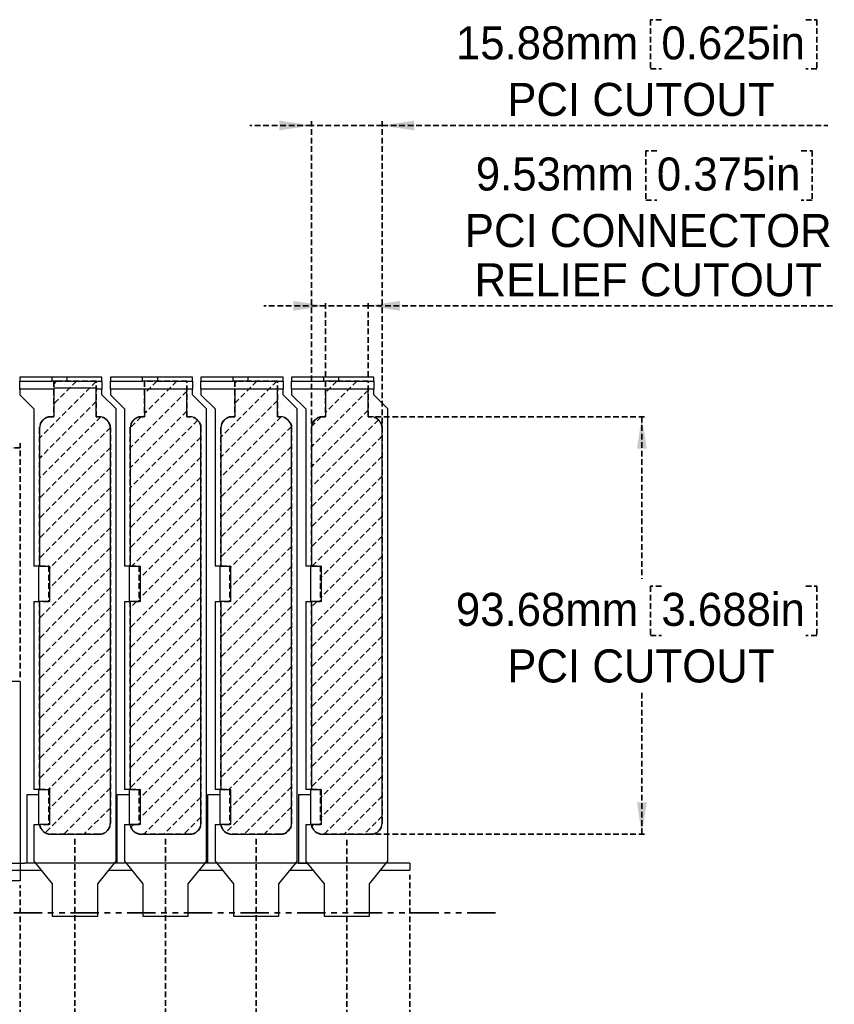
# Model space of a CAD drawing. Header units: millimetres. Extents: x 0 to 1576, y 0 to 1348.
# Tile 11 of 46: x 734 to 917, y 620 to 841. Entities that reach past the tile are written whole.
import ezdxf

# ---------------------------------------------------------------- set-up
doc = ezdxf.new("R2010")
doc.units = ezdxf.units.MM
for name, pattern in [('SLD-Dashed', [1.905, 1.27, -0.635]), ('SLD-Phantom', [12.7, 6.35, -1.27, 1.27, -1.27, 1.27, -1.27]), ('SLD-Solid', [0])]:
    doc.linetypes.add(name, pattern=pattern)
doc.layers.add('LAYER0', color=179, linetype='SLD-Solid', lineweight=50)
doc.layers.add('LAYER1', color=179, linetype='SLD-Dashed', lineweight=35)
doc.layers.add('SLD-0', color=179, linetype='SLD-Solid')
doc.styles.add('SLDTEXTSTYLE0', font='ARIAL.TTF', dxfattribs={"width": 0.948})
doc.dimstyles.new('SLDDIMSTYLE0', dxfattribs={"dimtxt": 7.408333, "dimasz": 2.116667, "dimexe": 0, "dimexo": 0.0625, "dimgap": 1.852083, "dimtad": 0, "dimtih": 1, "dimtoh": 1, "dimdec": 0, "dimrnd": 1e-09, "dimdsep": 46, "dimtxsty": 'SLDTEXTSTYLE0', "dimblk1": 'NONE', "dimblk2": 'NONE', "dimsah": 1, "dimcen": 0.09, "dimadec": 0, "dimazin": 2, "dimtfac": 1, "dimtdec": 0, "dimtofl": 0, "dimtmove": 0, "dimatfit": 3, "dimldrblk": 'NONE', "dimfxl": 1, "dimfrac": 2, "dimtolj": 1, "dimtzin": 12, "dimarcsym": 0})
doc.dimstyles.new('SLDDIMSTYLE1', dxfattribs={"dimtxt": 7.408333, "dimasz": 2.116667, "dimexe": 0, "dimexo": 0.0625, "dimgap": 1.852083, "dimtad": 0, "dimtih": 1, "dimtoh": 1, "dimrnd": 1e-09, "dimzin": 12, "dimdsep": 46, "dimtxsty": 'SLDTEXTSTYLE0', "dimblk1": 'NONE', "dimblk2": 'NONE', "dimsah": 1, "dimcen": 0.09, "dimsd2": 1, "dimadec": 0, "dimazin": 3, "dimtfac": 1, "dimtdec": 0, "dimtofl": 0, "dimtmove": 0, "dimatfit": 3, "dimldrblk": 'NONE', "dimfxl": 1, "dimfrac": 2, "dimtolj": 1, "dimtzin": 12, "dimarcsym": 0})
doc.dimstyles.new('SLDDIMSTYLE2', dxfattribs={"dimtxt": 7.408333, "dimasz": 2.116667, "dimexe": 0, "dimexo": 0.0625, "dimgap": 1.852083, "dimtad": 0, "dimtih": 1, "dimtoh": 1, "dimrnd": 1e-09, "dimzin": 4, "dimdsep": 46, "dimtxsty": 'SLDTEXTSTYLE0', "dimblk1": 'NONE', "dimblk2": 'NONE', "dimsah": 1, "dimcen": 0.09, "dimsd2": 1, "dimadec": 0, "dimazin": 1, "dimtfac": 1, "dimtdec": 0, "dimtofl": 0, "dimtmove": 0, "dimatfit": 3, "dimldrblk": 'NONE', "dimfxl": 1, "dimfrac": 2, "dimtolj": 1, "dimtzin": 12, "dimarcsym": 0})
doc.dimstyles.new('SLDDIMSTYLE3', dxfattribs={"dimtxt": 7.408333, "dimasz": 2.116667, "dimexe": 0, "dimexo": 0.0625, "dimgap": 1.852083, "dimtad": 0, "dimtih": 1, "dimtoh": 1, "dimrnd": 1e-09, "dimzin": 12, "dimdsep": 46, "dimtxsty": 'SLDTEXTSTYLE0', "dimblk1": 'NONE', "dimblk2": 'NONE', "dimsah": 1, "dimcen": 0.09, "dimadec": 0, "dimazin": 3, "dimtfac": 1, "dimtofl": 0, "dimtmove": 0, "dimatfit": 3, "dimldrblk": 'NONE', "dimfxl": 1, "dimfrac": 2, "dimtolj": 1, "dimtzin": 12, "dimarcsym": 0})
doc.dimstyles.new('SLDDIMSTYLE4', dxfattribs={"dimtxt": 7.408333, "dimasz": 2.116667, "dimexe": 0, "dimexo": 0.0625, "dimgap": 1.852083, "dimtad": 0, "dimtih": 1, "dimtoh": 1, "dimdec": 0, "dimrnd": 1e-09, "dimzin": 12, "dimdsep": 46, "dimtxsty": 'SLDTEXTSTYLE0', "dimblk1": 'NONE', "dimblk2": 'NONE', "dimsah": 1, "dimcen": 0.09, "dimadec": 0, "dimazin": 3, "dimtfac": 1, "dimtofl": 0, "dimtmove": 0, "dimatfit": 3, "dimldrblk": 'NONE', "dimfxl": 1, "dimfrac": 2, "dimtolj": 1, "dimtzin": 12, "dimarcsym": 0})

# ---------------------------------------------------------------- blocks, each defined once
blk = doc.blocks.new('SW_HATCH_2')
at = {"color": 0, "linetype": 'SLD-Dashed', "lineweight": 35}
for p, q in [((0, 0), (-0.64, -0.64)), ((4.49, 0), (-0.64, -5.13)), ((8.89, -0.09), (-3.81, -12.79)), ((8.89, -4.58), (-3.81, -17.28)), ((9.95, -8.01), (-3.81, -21.77)), ((12.06, -10.39), (-3.81, -26.26)), ((12.06, -14.88), (-3.81, -30.75)), ((12.06, -19.37), (-3.81, -35.24)), ((12.06, -23.86), (-3.81, -39.73)), ((12.06, -28.35), (-1.77, -42.18)), ((12.06, -32.84), (-1.77, -46.67)), ((12.06, -37.33), (-3.81, -53.2)), ((12.06, -41.82), (-3.81, -57.69)), ((12.06, -46.31), (-3.81, -62.18)), ((12.06, -50.8), (-3.81, -66.67)), ((12.06, -55.29), (-3.81, -71.16)), ((12.06, -59.78), (-3.81, -75.65)), ((12.06, -64.27), (-3.81, -80.14)), ((12.06, -68.76), (-3.81, -84.63)), ((12.06, -73.25), (-3.81, -89.12)), ((12.06, -77.74), (-1.77, -91.57)), ((12.06, -82.23), (-1.77, -96.06)), ((12.06, -86.72), (-2.53, -101.32)), ((12.06, -91.21), (1.62, -101.65)), ((12.06, -95.7), (6.11, -101.65))]:
    blk.add_line(p, q, dxfattribs=at)
blk = doc.blocks.new('SW_HATCH_3')
at = {"color": 0, "linetype": 'SLD-Dashed', "lineweight": 35}
for p, q in [((0, 0), (-2.77, -2.77)), ((4.49, 0), (-2.77, -7.26)), ((6.76, -2.22), (-5.94, -14.92)), ((6.76, -6.71), (-5.94, -19.41)), ((-3.49, -7.98), (-5.94, -10.43)), ((9.21, -8.75), (-5.94, -23.9)), ((9.93, -12.52), (-5.94, -28.39)), ((9.93, -17.01), (-5.94, -32.88)), ((9.93, -21.5), (-5.94, -37.37)), ((9.93, -25.99), (-5.61, -41.53)), ((9.93, -30.48), (-3.9, -44.31)), ((9.93, -34.97), (-3.9, -48.8)), ((9.93, -39.46), (-5.94, -55.33)), ((9.93, -43.95), (-5.94, -59.82)), ((9.93, -48.44), (-5.94, -64.31)), ((-4.5, -49.4), (-5.94, -50.84)), ((9.93, -52.93), (-5.94, -68.8)), ((9.93, -57.42), (-5.94, -73.29)), ((9.93, -61.91), (-5.94, -77.78)), ((9.93, -66.4), (-5.94, -82.27)), ((9.93, -70.89), (-5.94, -86.76)), ((9.93, -75.38), (-5.94, -91.25)), ((9.93, -79.87), (-3.9, -93.7)), ((9.93, -84.36), (-3.9, -98.19)), ((9.93, -88.85), (-2.87, -101.65)), ((9.93, -93.34), (1.62, -101.65)), ((9.93, -97.83), (6.11, -101.65)), ((-5.15, -99.44), (-5.76, -100.05))]:
    blk.add_line(p, q, dxfattribs=at)
blk = doc.blocks.new('SW_HATCH_4')
at = {"color": 0, "linetype": 'SLD-Dashed', "lineweight": 35}
for p, q in [((8.98, 0), (-3.58, -12.56)), ((0, 0), (-0.41, -0.41)), ((4.49, 0), (-0.41, -4.9)), ((9.12, -4.35), (-3.58, -17.05)), ((9.98, -7.99), (-3.58, -21.54)), ((12.27, -10.18), (-3.58, -26.03)), ((12.29, -14.65), (-3.58, -30.52)), ((12.29, -19.14), (-3.58, -35.01)), ((12.29, -23.63), (-3.58, -39.5)), ((12.29, -28.12), (-1.54, -41.95)), ((12.29, -32.61), (-1.54, -46.44)), ((12.29, -37.1), (-3.58, -52.97)), ((12.29, -41.59), (-3.58, -57.46)), ((12.29, -46.08), (-3.58, -61.95)), ((12.29, -50.57), (-3.58, -66.44)), ((12.29, -55.06), (-3.58, -70.93)), ((12.29, -59.55), (-3.58, -75.42)), ((12.29, -64.04), (-3.58, -79.91)), ((12.29, -68.53), (-3.58, -84.41)), ((12.29, -73.02), (-3.58, -88.9)), ((12.29, -77.51), (-1.76, -91.57)), ((12.29, -82), (-1.54, -95.83)), ((12.29, -86.49), (-2.45, -101.23)), ((12.29, -90.98), (1.62, -101.65)), ((12.29, -95.47), (6.11, -101.65)), ((12.04, -100.21), (10.85, -101.4))]:
    blk.add_line(p, q, dxfattribs=at)
blk = doc.blocks.new('SW_HATCH_5')
at = {"color": 0, "linetype": 'SLD-Dashed', "lineweight": 35}
for p, q in [((0, 0), (-2.54, -2.54)), ((4.49, 0), (-2.54, -7.03)), ((6.99, -1.99), (-5.71, -14.69)), ((6.99, -6.48), (-5.71, -19.18)), ((9.33, -8.63), (-5.71, -23.67)), ((-3.51, -8), (-5.69, -10.18)), ((10.16, -12.29), (-5.71, -28.16)), ((10.16, -16.78), (-5.71, -32.65)), ((10.16, -21.27), (-5.71, -37.14)), ((10.16, -25.76), (-5.61, -41.53)), ((10.16, -30.25), (-3.67, -44.08)), ((10.16, -34.74), (-3.67, -48.57)), ((10.16, -39.23), (-5.71, -55.1)), ((10.16, -43.72), (-5.71, -59.59)), ((10.16, -48.21), (-5.71, -64.09)), ((-4.5, -49.4), (-5.71, -50.61)), ((10.16, -52.7), (-5.71, -68.58)), ((10.16, -57.19), (-5.71, -73.07)), ((10.16, -61.68), (-5.71, -77.56)), ((10.16, -66.17), (-5.71, -82.05)), ((10.16, -70.66), (-5.71, -86.54)), ((10.16, -75.15), (-5.71, -91.03)), ((10.16, -79.64), (-3.67, -93.47)), ((10.16, -84.13), (-3.67, -97.96)), ((10.16, -88.62), (-2.87, -101.65)), ((10.16, -93.11), (1.62, -101.65)), ((10.16, -97.6), (6.11, -101.65)), ((-5.15, -99.44), (-5.59, -99.89))]:
    blk.add_line(p, q, dxfattribs=at)
blk = doc.blocks.new('_D')
at = {"layer": 'LAYER1'}
for p, q in [((821.53, 614.14), (821.53, 649.53)), ((821.53, 609.14), (821.53, 614.14)), ((821.53, 609.14), (821.53, 604.14)), ((811.32, 599.26), (820.71, 599.26)), ((811.32, 599.26), (811.32, 597.61)), ((820.71, 599.26), (820.71, 597.61)), ((811.32, 560.3), (811.32, 561.95)), ((820.71, 560.3), (820.71, 561.95)), ((811.32, 560.3), (820.71, 560.3))]:
    blk.add_line(p, q, dxfattribs=at)
at = {"layer": 'LAYER1', "char_height": 7.408, "attachment_point": 1, "rotation": 90, "style": 'SLDTEXTSTYLE0'}
for s, insert in [('0.000in', (811.98, 563.59)), ('BOARD EDGE', (823.02, 536.28)), ('0mm', (811.98, 535.06))]:
    blk.add_mtext(s, dxfattribs=dict(at, insert=insert))
blk = doc.blocks.new('_None')
blk = doc.blocks.new('_D_1')
at = {"layer": 'LAYER1', "color": 7}
for p, q in [((807.37, 614.14), (807.37, 657.59)), ((799.65, 609.14), (807.37, 614.14)), ((799.65, 609.14), (799.65, 604.14)), ((794.96, 599.26), (804.34, 599.26)), ((794.96, 599.26), (794.96, 597.61)), ((804.34, 599.26), (804.34, 597.61)), ((794.96, 560.3), (794.96, 561.95)), ((804.34, 560.3), (804.34, 561.95)), ((794.96, 560.3), (804.34, 560.3))]:
    blk.add_line(p, q, dxfattribs=at)
at = {"layer": 'LAYER1', "color": 7, "char_height": 7.408, "attachment_point": 1, "rotation": 90, "style": 'SLDTEXTSTYLE0'}
for s, insert in [('0.558in', (795.62, 563.59)), ('14.17mm', (795.62, 515.85))]:
    blk.add_mtext(s, dxfattribs=dict(at, insert=insert))
blk = doc.blocks.new('_D_2')
at = {"layer": 'LAYER1', "color": 7}
for p, q in [((787.05, 657.59), (787.05, 604.14)), ((782.36, 599.26), (791.74, 599.26)), ((782.36, 599.26), (782.36, 597.61)), ((791.74, 599.26), (791.74, 597.61)), ((782.36, 560.3), (782.36, 561.95)), ((791.74, 560.3), (791.74, 561.95)), ((782.36, 560.3), (791.74, 560.3))]:
    blk.add_line(p, q, dxfattribs=at)
at = {"layer": 'LAYER1', "color": 7, "char_height": 7.408, "attachment_point": 1, "rotation": 90, "style": 'SLDTEXTSTYLE0'}
for s, insert in [('1.358in', (783.02, 563.59)), ('34.49mm', (783.02, 515.85))]:
    blk.add_mtext(s, dxfattribs=dict(at, insert=insert))
blk = doc.blocks.new('_D_3')
at = {"layer": 'LAYER1', "color": 7}
for p, q in [((766.73, 657.59), (766.73, 604.14)), ((762.04, 599.26), (771.42, 599.26)), ((762.04, 599.26), (762.04, 597.61)), ((771.42, 599.26), (771.42, 597.61)), ((762.04, 560.3), (762.04, 561.95)), ((771.42, 560.3), (771.42, 561.95)), ((762.04, 560.3), (771.42, 560.3))]:
    blk.add_line(p, q, dxfattribs=at)
at = {"layer": 'LAYER1', "color": 7, "char_height": 7.408, "attachment_point": 1, "rotation": 90, "style": 'SLDTEXTSTYLE0'}
for s, insert in [('2.158in', (762.7, 563.59)), ('54.81mm', (762.7, 515.85))]:
    blk.add_mtext(s, dxfattribs=dict(at, insert=insert))
blk = doc.blocks.new('_D_4')
at = {"layer": 'LAYER1', "color": 7}
for p, q in [((746.41, 657.59), (746.41, 604.14)), ((741.72, 599.26), (751.1, 599.26)), ((741.72, 599.26), (741.72, 597.61)), ((751.1, 599.26), (751.1, 597.61)), ((741.72, 560.3), (741.72, 561.95)), ((751.1, 560.3), (751.1, 561.95)), ((741.72, 560.3), (751.1, 560.3))]:
    blk.add_line(p, q, dxfattribs=at)
at = {"layer": 'LAYER1', "color": 7, "char_height": 7.408, "attachment_point": 1, "rotation": 90, "style": 'SLDTEXTSTYLE0'}
for s, insert in [('2.958in', (742.38, 563.59)), ('75.13mm', (742.38, 515.85))]:
    blk.add_mtext(s, dxfattribs=dict(at, insert=insert))
blk = doc.blocks.new('_D_5')
at = {"layer": 'LAYER1'}
for p, q in [((734.13, 614.14), (734.13, 647.18)), ((720.73, 609.14), (734.13, 614.14)), ((720.73, 609.14), (720.73, 604.14)), ((710.52, 599.26), (719.9, 599.26)), ((710.52, 599.26), (710.52, 597.61)), ((719.9, 599.26), (719.9, 597.61)), ((710.52, 560.3), (710.52, 561.95)), ((719.9, 560.3), (719.9, 561.95)), ((710.52, 560.3), (719.9, 560.3))]:
    blk.add_line(p, q, dxfattribs=at)
at = {"layer": 'LAYER1', "char_height": 7.408, "attachment_point": 1, "rotation": 90, "style": 'SLDTEXTSTYLE0'}
for s, insert in [('3.441in', (711.18, 563.59)), ('IO CUTOUT', (722.22, 515.85)), ('87.40mm', (711.18, 515.85))]:
    blk.add_mtext(s, dxfattribs=dict(at, insert=insert))
blk = doc.blocks.new('_D_13')
at = {"layer": 'LAYER1', "color": 7}
for p, q in [((813.77, 752.27), (874.53, 752.27)), ((873.53, 752.27), (873.53, 715.9)), ((877.92, 714.25), (875.45, 714.25)), ((875.45, 714.25), (875.45, 703.21)), ((910.3, 714.25), (912.77, 714.25)), ((912.77, 714.25), (912.77, 703.21)), ((875.45, 703.21), (877.92, 703.21)), ((912.77, 703.21), (910.3, 703.21)), ((873.53, 658.59), (873.53, 690.52)), ((813.77, 658.59), (874.53, 658.59))]:
    blk.add_line(p, q, dxfattribs=at)
for points in [[(873.53, 752.27), (872.43, 745.08), (874.64, 745.08)], [(873.53, 658.59), (874.64, 665.78), (872.43, 665.78)]]:
    blk.add_solid(points, dxfattribs=at)
at = {"layer": 'LAYER1', "color": 7, "char_height": 7.408, "attachment_point": 1, "style": 'SLDTEXTSTYLE0'}
for s, insert in [('93.68mm', (831.83, 712.76)), ('3.688in', (877.92, 712.76)), ('PCI CUTOUT', (843.35, 700.07))]:
    blk.add_mtext(s, dxfattribs=dict(at, insert=insert))
blk = doc.blocks.new('_D_14')
at = {"layer": 'LAYER1'}
for p, q in [((661.39, 766.58), (661.39, 757.2)), ((661.39, 766.58), (663.03, 766.58)), ((700.35, 766.58), (698.7, 766.58)), ((700.35, 766.58), (700.35, 757.2)), ((661.39, 757.2), (663.03, 757.2)), ((700.35, 757.2), (698.7, 757.2)), ((575.13, 693.88), (575.13, 746.33)), ((734.13, 745.33), (575.13, 745.33)), ((734.13, 693.88), (734.13, 746.33))]:
    blk.add_line(p, q, dxfattribs=at)
for points in [[(575.13, 745.33), (582.32, 744.22), (582.32, 746.44)], [(734.13, 745.33), (726.94, 746.44), (726.94, 744.22)]]:
    blk.add_solid(points, dxfattribs=at)
at = {"layer": 'LAYER1', "attachment_point": 1, "style": 'SLDTEXTSTYLE0'}
for s, insert, char_height in [('159mm', (625.17, 765.92), 7.408), ('6.260in', (664.68, 765.92), 7.408), ('IO CUTOUT WIDTH', (620.08, 754.88), 7.4083)]:
    blk.add_mtext(s, dxfattribs=dict(at, insert=insert, char_height=char_height))
blk = doc.blocks.new('_D_16')
at = {"layer": 'LAYER1', "color": 7}
for p, q in [((877.92, 841.35), (875.45, 841.35)), ((875.45, 841.35), (875.45, 830.31)), ((910.3, 841.35), (912.77, 841.35)), ((912.77, 841.35), (912.77, 830.31)), ((875.45, 830.31), (877.92, 830.31)), ((912.77, 830.31), (910.3, 830.31)), ((799.43, 817.62), (785.6, 817.62)), ((799.43, 750.73), (799.43, 818.62)), ((815.31, 817.62), (799.43, 817.62)), ((815.31, 750.73), (815.31, 818.62)), ((815.31, 817.62), (915.24, 817.62))]:
    blk.add_line(p, q, dxfattribs=at)
for points in [[(799.43, 817.62), (792.24, 818.72), (792.24, 816.51)], [(815.31, 817.62), (822.5, 816.51), (822.5, 818.72)]]:
    blk.add_solid(points, dxfattribs=at)
at = {"layer": 'LAYER1', "color": 7, "char_height": 7.408, "attachment_point": 1, "style": 'SLDTEXTSTYLE0'}
for s, insert in [('15.88mm', (831.83, 839.86)), ('0.625in', (877.92, 839.86)), ('PCI CUTOUT', (843.35, 827.17))]:
    blk.add_mtext(s, dxfattribs=dict(at, insert=insert))
blk = doc.blocks.new('_D_17')
at = {"layer": 'LAYER1', "color": 7}
for p, q in [((876.9, 811.93), (874.43, 811.93)), ((874.43, 811.93), (874.43, 800.89)), ((909.28, 811.93), (911.75, 811.93)), ((911.75, 811.93), (911.75, 800.89)), ((874.43, 800.89), (876.9, 800.89)), ((911.75, 800.89), (909.28, 800.89)), ((802.61, 761.24), (802.61, 778.16)), ((812.13, 761.24), (812.13, 778.16)), ((802.61, 777.16), (788.78, 777.16)), ((812.13, 777.16), (802.61, 777.16)), ((812.13, 777.16), (916.69, 777.16))]:
    blk.add_line(p, q, dxfattribs=at)
for points in [[(802.61, 777.16), (795.41, 778.26), (795.41, 776.05)], [(812.13, 777.16), (819.32, 776.05), (819.32, 778.26)]]:
    blk.add_solid(points, dxfattribs=at)
at = {"layer": 'LAYER1', "color": 7, "attachment_point": 1, "style": 'SLDTEXTSTYLE0'}
for s, insert, char_height in [('0.375in', (876.9, 810.44), 7.408), ('9.53mm', (836.29, 810.44), 7.408), ('PCI CONNECTOR', (833.82, 797.75), 7.4083), ('RELIEF CUTOUT', (836.02, 786.71), 7.4083)]:
    blk.add_mtext(s, dxfattribs=dict(at, insert=insert, char_height=char_height))

msp = doc.modelspace()

# ---------------------------------------------------------------- linework, layer by layer
at = {"layer": 'LAYER0', "linetype": 'SLD-Phantom', "lineweight": 35}
msp.add_line((840.68, 641.002), (481.7, 641.002), dxfattribs=at)
at = {"layer": 'LAYER1'}
for p, q in [((751.17, 760.243), (741.645, 760.243)), ((741.645, 760.243), (741.645, 752.267)), ((751.17, 752.267), (751.17, 760.243)), ((771.49, 760.243), (761.965, 760.243)), ((761.965, 760.243), (761.965, 752.267)), ((771.49, 752.267), (771.49, 760.243)), ((791.81, 760.243), (782.285, 760.243)), ((782.285, 760.243), (782.285, 752.267)), ((791.81, 752.267), (791.81, 760.243)), ((812.13, 760.243), (802.605, 760.243)), ((802.605, 760.243), (802.605, 752.267)), ((812.13, 752.267), (812.13, 760.243)), ((741.645, 752.267), (741.01, 752.267)), ((751.805, 752.267), (751.17, 752.267)), ((761.965, 752.267), (761.33, 752.267)), ((772.125, 752.267), (771.49, 752.267)), ((782.285, 752.267), (781.65, 752.267)), ((792.445, 752.267), (791.81, 752.267)), ((802.605, 752.267), (801.97, 752.267)), ((812.765, 752.267), (812.13, 752.267)), ((738.47, 749.727), (738.47, 718.714)), ((754.345, 661.132), (754.345, 749.727)), ((758.79, 749.727), (758.79, 718.714)), ((774.665, 661.132), (774.665, 749.727)), ((779.11, 749.727), (779.11, 718.714)), ((794.985, 661.132), (794.985, 749.727)), ((799.43, 749.727), (799.43, 718.714)), ((815.305, 661.132), (815.305, 749.727)), ((738.47, 718.714), (740.512, 718.714)), ((740.512, 718.714), (740.512, 710.84)), ((758.79, 718.714), (760.832, 718.714)), ((760.832, 718.714), (760.832, 710.84)), ((779.11, 718.714), (781.152, 718.714)), ((781.152, 718.714), (781.152, 710.84)), ((799.43, 718.714), (801.472, 718.714)), ((801.472, 718.714), (801.472, 710.84)), ((740.512, 710.84), (738.47, 710.84)), ((738.47, 710.84), (738.47, 668.676)), ((760.832, 710.84), (758.79, 710.84)), ((758.79, 710.84), (758.79, 668.676)), ((781.152, 710.84), (779.11, 710.84)), ((779.11, 710.84), (779.11, 668.676)), ((801.472, 710.84), (799.43, 710.84)), ((799.43, 710.84), (799.43, 668.676)), ((738.47, 668.676), (740.512, 668.676)), ((740.512, 668.676), (740.512, 660.802)), ((758.79, 668.676), (760.832, 668.676)), ((760.832, 668.676), (760.832, 660.802)), ((779.11, 668.676), (781.152, 668.676)), ((781.152, 668.676), (781.152, 660.802)), ((799.43, 668.676), (801.472, 668.676)), ((801.472, 668.676), (801.472, 660.802)), ((740.512, 660.802), (738.492, 660.802)), ((760.832, 660.802), (758.812, 660.802)), ((781.152, 660.802), (779.132, 660.802)), ((801.472, 660.802), (799.452, 660.802)), ((741.01, 658.592), (751.805, 658.592)), ((761.33, 658.592), (772.125, 658.592)), ((781.65, 658.592), (792.445, 658.592)), ((801.97, 658.592), (812.765, 658.592))]:
    msp.add_line(p, q, dxfattribs=at)
for centre, start, end in [((741.01, 749.727), 90, 180), ((751.805, 749.727), 0, 90), ((761.33, 749.727), 90, 180), ((772.125, 749.727), 0, 90), ((781.65, 749.727), 90, 180), ((792.445, 749.727), 0, 90), ((801.97, 749.727), 90, 180), ((812.765, 749.727), 0, 90), ((741.01, 661.132), 187.46759, 270), ((751.805, 661.132), 270, 0), ((761.33, 661.132), 187.46759, 270), ((772.125, 661.132), 270, 0), ((781.65, 661.132), 187.46759, 270), ((792.445, 661.132), 270, 0), ((801.97, 661.132), 187.46759, 270), ((812.765, 661.132), 270, 0)]:
    msp.add_arc(centre, 2.54, start, end, dxfattribs=at)
at = {"layer": 'SLD-0', "color": 7, "linetype": 'SLD-Solid', "lineweight": 25}
for p, q in [((734.025, 761.157), (734.025, 760.243)), ((741.264, 761.157), (734.025, 761.157)), ((734.025, 760.243), (741.264, 760.243)), ((734.025, 758.465), (734.025, 760.243)), ((741.264, 760.243), (741.264, 761.157)), ((744.566, 761.157), (741.264, 761.157)), ((744.566, 760.243), (741.264, 760.243)), ((744.566, 761.157), (744.566, 760.243)), ((752.44, 761.157), (744.566, 761.157)), ((744.566, 760.243), (752.44, 760.243)), ((752.44, 760.243), (752.44, 761.157)), ((752.44, 760.243), (752.44, 758.465)), ((754.345, 761.157), (754.345, 760.243)), ((761.584, 761.157), (754.345, 761.157)), ((754.345, 760.243), (761.584, 760.243)), ((754.345, 758.465), (754.345, 760.243)), ((761.584, 760.243), (761.584, 761.157)), ((764.886, 761.157), (761.584, 761.157)), ((764.886, 760.243), (761.584, 760.243)), ((772.76, 761.157), (764.886, 761.157)), ((764.886, 761.157), (764.886, 760.243)), ((764.886, 760.243), (772.76, 760.243)), ((772.76, 760.243), (772.76, 761.157)), ((772.76, 760.243), (772.76, 758.465)), ((781.904, 761.157), (774.665, 761.157)), ((774.665, 761.157), (774.665, 760.243)), ((774.665, 760.243), (781.904, 760.243)), ((774.665, 758.465), (774.665, 760.243)), ((781.904, 760.243), (781.904, 761.157)), ((785.206, 761.157), (781.904, 761.157)), ((785.206, 760.243), (781.904, 760.243)), ((785.206, 761.157), (785.206, 760.243)), ((793.08, 761.157), (785.206, 761.157)), ((785.206, 760.243), (793.08, 760.243)), ((793.08, 760.243), (793.08, 761.157)), ((793.08, 760.243), (793.08, 758.465)), ((794.985, 761.157), (794.985, 760.243)), ((802.224, 761.157), (794.985, 761.157)), ((794.985, 760.243), (802.224, 760.243)), ((794.985, 758.465), (794.985, 760.243)), ((802.224, 760.243), (802.224, 761.157)), ((805.526, 761.157), (802.224, 761.157)), ((805.526, 760.243), (802.224, 760.243)), ((805.526, 761.157), (805.526, 760.243)), ((813.4, 761.157), (805.526, 761.157)), ((805.526, 760.243), (813.4, 760.243)), ((813.4, 760.243), (813.4, 761.157)), ((813.4, 760.243), (813.4, 758.465)), ((741.645, 758.465), (734.025, 758.465)), ((734.025, 758.465), (734.025, 757.195)), ((741.645, 758.764), (751.17, 758.764)), ((741.645, 758.764), (741.645, 758.465)), ((741.645, 758.465), (741.645, 752.267)), ((751.17, 758.465), (751.17, 758.764)), ((752.44, 758.465), (751.17, 758.465)), ((751.17, 752.267), (751.17, 758.465)), ((752.44, 757.195), (752.44, 758.465)), ((761.965, 758.465), (754.345, 758.465)), ((754.345, 758.465), (754.345, 757.195)), ((771.49, 758.465), (761.965, 758.465)), ((761.965, 758.465), (761.965, 752.267)), ((772.76, 758.465), (771.49, 758.465)), ((771.49, 752.267), (771.49, 758.465)), ((772.76, 757.195), (772.76, 758.465)), ((782.285, 758.465), (774.665, 758.465)), ((774.665, 758.465), (774.665, 757.195)), ((791.81, 758.465), (782.285, 758.465)), ((782.285, 758.465), (782.285, 752.267)), ((793.08, 758.465), (791.81, 758.465)), ((791.81, 752.267), (791.81, 758.465)), ((793.08, 757.195), (793.08, 758.465)), ((802.605, 758.465), (794.985, 758.465)), ((794.985, 758.465), (794.985, 757.195)), ((812.13, 758.465), (802.605, 758.465)), ((802.605, 758.465), (802.605, 752.267)), ((813.4, 758.465), (812.13, 758.465)), ((812.13, 752.267), (812.13, 758.465)), ((813.4, 757.195), (813.4, 758.465)), ((734.025, 757.195), (737.2, 754.02)), ((755.615, 754.02), (752.44, 757.195)), ((754.345, 757.195), (757.52, 754.02)), ((775.935, 754.02), (772.76, 757.195)), ((774.665, 757.195), (777.84, 754.02)), ((796.255, 754.02), (793.08, 757.195)), ((794.985, 757.195), (798.16, 754.02)), ((816.575, 754.02), (813.4, 757.195)), ((737.2, 754.02), (737.2, 718.714)), ((755.615, 652.547), (755.615, 754.02)), ((757.52, 754.02), (757.52, 718.714)), ((775.935, 652.547), (775.935, 754.02)), ((777.84, 754.02), (777.84, 718.714)), ((796.255, 652.547), (796.255, 754.02)), ((798.16, 754.02), (798.16, 718.714)), ((816.575, 652.547), (816.575, 754.02)), ((741.645, 752.267), (741.01, 752.267)), ((751.805, 752.267), (751.17, 752.267)), ((761.965, 752.267), (761.33, 752.267)), ((772.125, 752.267), (771.49, 752.267)), ((782.285, 752.267), (781.65, 752.267)), ((792.445, 752.267), (791.81, 752.267)), ((802.605, 752.267), (801.97, 752.267)), ((812.765, 752.267), (812.13, 752.267)), ((738.47, 749.727), (738.47, 718.714)), ((754.345, 661.132), (754.345, 749.727)), ((758.79, 749.727), (758.79, 718.714)), ((774.665, 661.132), (774.665, 749.727)), ((779.11, 749.727), (779.11, 718.714)), ((794.985, 661.132), (794.985, 749.727)), ((799.43, 749.727), (799.43, 718.714)), ((815.305, 661.132), (815.305, 749.727)), ((738.47, 718.714), (737.2, 718.714)), ((738.331, 710.84), (738.331, 718.714)), ((738.47, 718.714), (740.757, 718.714)), ((740.757, 710.84), (740.757, 718.714)), ((758.79, 718.714), (757.52, 718.714)), ((758.651, 710.84), (758.651, 718.714)), ((758.79, 718.714), (761.077, 718.714)), ((761.077, 710.84), (761.077, 718.714)), ((779.11, 718.714), (777.84, 718.714)), ((778.971, 710.84), (778.971, 718.714)), ((779.11, 718.714), (781.397, 718.714)), ((781.397, 710.84), (781.397, 718.714)), ((799.43, 718.714), (798.16, 718.714)), ((799.291, 710.84), (799.291, 718.714)), ((799.43, 718.714), (801.717, 718.714)), ((801.717, 710.84), (801.717, 718.714)), ((737.2, 710.84), (738.47, 710.84)), ((737.2, 710.84), (737.2, 668.676)), ((738.47, 710.84), (738.47, 668.676)), ((740.757, 710.84), (738.47, 710.84)), ((757.52, 710.84), (757.52, 668.676)), ((757.52, 710.84), (758.79, 710.84)), ((758.79, 710.84), (758.79, 668.676)), ((761.077, 710.84), (758.79, 710.84)), ((777.84, 710.84), (777.84, 668.676)), ((777.84, 710.84), (779.11, 710.84)), ((779.11, 710.84), (779.11, 668.676)), ((781.397, 710.84), (779.11, 710.84)), ((798.16, 710.84), (798.16, 668.676)), ((798.16, 710.84), (799.43, 710.84)), ((799.43, 710.84), (799.43, 668.676)), ((801.717, 710.84), (799.43, 710.84)), ((735.587, 667.533), (735.587, 652.112)), ((735.587, 667.533), (738.331, 667.533)), ((738.47, 668.676), (737.2, 668.676)), ((738.331, 660.802), (738.331, 668.676)), ((738.47, 668.676), (740.757, 668.676)), ((740.757, 660.802), (740.757, 668.676)), ((755.907, 652.112), (755.907, 667.533)), ((755.907, 667.533), (758.651, 667.533)), ((758.79, 668.676), (757.52, 668.676)), ((758.651, 660.802), (758.651, 668.676)), ((758.79, 668.676), (761.077, 668.676)), ((761.077, 660.802), (761.077, 668.676)), ((776.227, 667.533), (778.971, 667.533)), ((776.227, 652.112), (776.227, 667.533)), ((779.11, 668.676), (777.84, 668.676)), ((778.971, 660.802), (778.971, 668.676)), ((779.11, 668.676), (781.397, 668.676)), ((781.397, 660.802), (781.397, 668.676)), ((796.547, 667.533), (796.547, 652.115)), ((796.547, 667.533), (799.291, 667.533)), ((799.43, 668.676), (798.16, 668.676)), ((799.291, 660.802), (799.291, 668.676)), ((799.43, 668.676), (801.717, 668.676)), ((801.717, 660.802), (801.717, 668.676)), ((737.2, 660.802), (737.2, 652.547)), ((737.2, 660.802), (738.492, 660.802)), ((740.757, 660.802), (738.492, 660.802)), ((757.52, 660.802), (757.52, 652.547)), ((757.52, 660.802), (758.812, 660.802)), ((761.077, 660.802), (758.812, 660.802)), ((777.84, 660.802), (777.84, 652.547)), ((777.84, 660.802), (779.132, 660.802)), ((781.397, 660.802), (779.132, 660.802)), ((798.16, 660.802), (798.16, 652.547)), ((798.16, 660.802), (799.452, 660.802)), ((801.717, 660.802), (799.452, 660.802)), ((741.01, 658.592), (751.805, 658.592)), ((761.33, 658.592), (772.125, 658.592)), ((781.65, 658.592), (792.445, 658.592)), ((801.97, 658.592), (812.765, 658.592)), ((577.693, 652.115), (735.173, 652.115)), ((735.173, 652.112), (735.173, 652.115)), ((737.552, 652.112), (735.173, 652.112)), ((737.2, 652.547), (737.55, 652.115)), ((755.266, 652.115), (737.55, 652.115)), ((755.264, 652.112), (737.552, 652.112)), ((737.552, 652.112), (741.315, 647.467)), ((744.477, 652.115), (744.477, 652.112)), ((751.501, 647.467), (755.264, 652.112)), ((757.872, 652.112), (755.264, 652.112)), ((755.266, 652.115), (755.615, 652.547)), ((755.716, 652.115), (755.266, 652.115)), ((755.716, 652.14), (755.286, 652.14)), ((755.716, 652.14), (755.716, 652.115)), ((757.52, 652.547), (757.87, 652.115)), ((775.586, 652.115), (757.87, 652.115)), ((775.584, 652.112), (757.872, 652.112)), ((757.872, 652.112), (761.635, 647.467)), ((764.797, 652.112), (764.797, 652.115)), ((771.821, 647.467), (775.584, 652.112)), ((778.192, 652.112), (775.584, 652.112)), ((775.586, 652.115), (775.935, 652.547)), ((775.661, 652.115), (775.586, 652.115)), ((775.661, 652.14), (775.606, 652.14)), ((775.661, 652.14), (775.661, 652.115)), ((775.885, 652.14), (775.885, 652.115)), ((777.84, 652.547), (778.19, 652.115)), ((795.906, 652.115), (778.19, 652.115)), ((795.904, 652.112), (778.192, 652.112)), ((778.192, 652.112), (781.955, 647.467)), ((785.117, 652.112), (785.117, 652.115)), ((792.141, 647.467), (795.904, 652.112)), ((798.512, 652.112), (795.904, 652.112)), ((795.906, 652.115), (796.255, 652.547)), ((796.1, 652.115), (795.906, 652.115)), ((796.1, 652.14), (795.926, 652.14)), ((796.1, 652.14), (796.1, 652.115)), ((796.414, 652.14), (796.414, 652.115)), ((796.547, 652.115), (798.51, 652.115)), ((796.547, 652.112), (796.547, 652.115)), ((798.16, 652.547), (798.51, 652.115)), ((816.226, 652.115), (798.51, 652.115)), ((816.224, 652.112), (798.512, 652.112)), ((798.512, 652.112), (802.275, 647.467)), ((800.065, 652.112), (800.065, 652.115)), ((812.461, 647.467), (816.224, 652.112)), ((821.533, 652.112), (816.224, 652.112)), ((816.226, 652.115), (816.575, 652.547)), ((821.533, 652.112), (821.533, 650.527)), ((577.693, 650.527), (738.836, 650.527)), ((734.726, 650.502), (734.726, 650.527)), ((735.78, 650.502), (735.78, 650.527)), ((753.98, 650.527), (759.156, 650.527)), ((774.3, 650.527), (779.476, 650.527)), ((794.62, 650.527), (799.796, 650.527)), ((814.94, 650.527), (821.533, 650.527)), ((741.315, 647.467), (741.315, 640.228)), ((751.501, 640.228), (751.501, 647.467)), ((761.635, 647.467), (761.635, 640.228)), ((771.821, 640.228), (771.821, 647.467)), ((781.955, 647.467), (781.955, 640.228)), ((792.141, 640.228), (792.141, 647.467)), ((802.275, 647.467), (802.275, 640.228)), ((812.461, 640.228), (812.461, 647.467)), ((741.315, 640.228), (751.501, 640.228)), ((761.635, 640.228), (771.821, 640.228)), ((781.955, 640.228), (792.141, 640.228)), ((802.275, 640.228), (812.461, 640.228))]:
    msp.add_line(p, q, dxfattribs=at)
at = {"layer": 'SLD-0', "color": 7, "linetype": 'SLD-Solid'}
for p, q in [((734.13, 692.882), (575.126, 692.882)), ((734.13, 692.882), (734.13, 648.178)), ((734.13, 648.178), (575.126, 648.178))]:
    msp.add_line(p, q, dxfattribs=at)
at = {"layer": 'SLD-0', "color": 7, "linetype": 'SLD-Solid', "lineweight": 25}
for centre, start, end in [((741.01, 749.727), 90, 180), ((751.805, 749.727), 0, 90), ((761.33, 749.727), 90, 180), ((772.125, 749.727), 0, 90), ((781.65, 749.727), 90, 180), ((792.445, 749.727), 0, 90), ((801.97, 749.727), 90, 180), ((812.765, 749.727), 0, 90), ((741.01, 661.132), 187.46759, 270), ((751.805, 661.132), 270, 0), ((761.33, 661.132), 187.46759, 270), ((772.125, 661.132), 270, 0), ((781.65, 661.132), 187.46759, 270), ((792.445, 661.132), 270, 0), ((801.97, 661.132), 187.46759, 270), ((812.765, 661.132), 270, 0)]:
    msp.add_arc(centre, 2.54, start, end, dxfattribs=at)

# ---------------------------------------------------------------- block references
at = {"color": 7, "linetype": 'SLD-Dashed', "lineweight": 35}
for name, p in [('SW_HATCH_2', (742.282, 760.243)), ('SW_HATCH_3', (764.733, 760.243)), ('SW_HATCH_4', (782.693, 760.243)), ('SW_HATCH_5', (805.144, 760.243))]:
    msp.add_blockref(name, p, dxfattribs=at)

# ---------------------------------------------------------------- dimensions: what is measured, and where the dimension line sits
at = {"layer": 'LAYER1', "color": 7}
for base, p1, p2, text, picture, middle in [((815.305338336, 817.616876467), (799.430338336, 749.726827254), (815.305338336, 749.726827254), '<>mm\\PPCI CUTOUT', '_D_16', (873.533438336, 817.616876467)), ((812.130338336, 777.156915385), (802.605338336, 760.242515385), (812.130338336, 760.242515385), '<>mm\\PPCI CONNECTOR\\PRELIEF CUTOUT', '_D_17', (875.25643639, 777.156915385))]:
    dim = msp.add_linear_dim(base=base, p1=p1, p2=p2, text=text, dimstyle='SLDDIMSTYLE3', dxfattribs=at)
    dim.commit()
    dim.dimension.update_dxf_attribs({"geometry": picture, "text_midpoint": middle, "dimtype": 160})
at = {"layer": 'LAYER1'}
dim = msp.add_linear_dim(base=(734.13, 745.33), p1=(575.126, 692.882), p2=(734.13, 692.882), text='<>mm\\PIO CUTOUT WIDTH', dimstyle='SLDDIMSTYLE4', dxfattribs=at)
dim.commit()
dim.dimension.update_dxf_attribs({"geometry": '_D_14', "text_midpoint": (664.404, 745.33), "dimtype": 160})
at = {"layer": 'LAYER1', "color": 7}
dim = msp.add_linear_dim(base=(873.5334, 752.2668), p1=(812.7653, 658.5916), p2=(812.7653, 752.2668), angle=90, text='<>mm\\PPCI CUTOUT', dimstyle='SLDDIMSTYLE3', dxfattribs=at)
dim.commit()
dim.dimension.update_dxf_attribs({"geometry": '_D_13', "text_midpoint": (873.5334, 703.2081), "dimtype": 160})
for feature_location, origin, picture, middle in [((746.407838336, 658.591627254), (746.407838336, 658.591627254), '_D_4', (746.407838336, 532.896321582)), ((766.727838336, 658.591627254), (766.727838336, 658.591627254), '_D_3', (766.727838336, 532.896321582)), ((787.047838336, 658.591627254), (787.047838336, 658.591627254), '_D_2', (787.047838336, 532.896321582)), ((807.367838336, 658.591627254), (807.367838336, 658.591627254), '_D_1', (807.367838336, 532.896321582))]:
    dim = msp.add_ordinate_dim(feature_location=feature_location, offset=(0, -99.390576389), dtype=1, origin=origin, text='<>mm', dimstyle='SLDDIMSTYLE1', dxfattribs=at)
    dim.commit()
    dim.dimension.update_dxf_attribs({"geometry": picture, "text_midpoint": middle})
at = {"layer": 'LAYER1'}
for feature_location, offset, origin, text, dimstyle, picture, middle in [((821.533438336, 650.527215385), (0, -81.720477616), (821.533438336, 650.527215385), '<>mm\\PBOARD EDGE', 'SLDDIMSTYLE0', '_D', (821.533438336, 534.877602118)), ((734.130438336, 648.177715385), (0, -88.976664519), (734.130438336, 648.177715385), '<>mm\\PIO CUTOUT', 'SLDDIMSTYLE2', '_D_5', (734.130438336, 531.224303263))]:
    dim = msp.add_ordinate_dim(feature_location=feature_location, offset=offset, dtype=1, origin=origin, text=text, dimstyle=dimstyle, dxfattribs=at)
    dim.commit()
    dim.dimension.update_dxf_attribs({"geometry": picture, "text_midpoint": middle})

doc.saveas('drawing.dxf')
